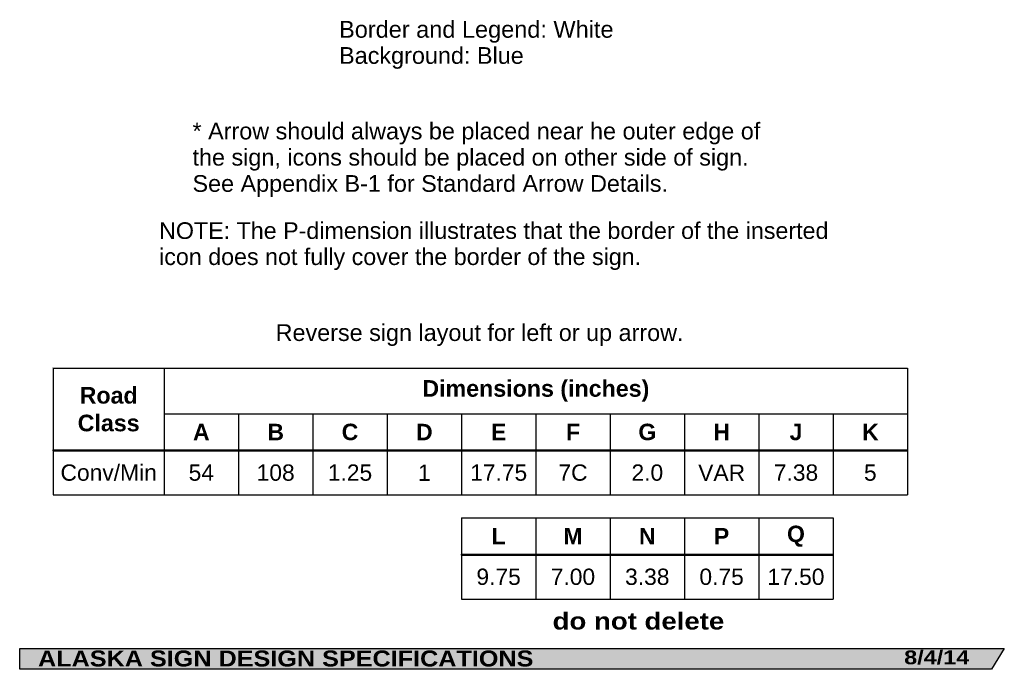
# Model space of a CAD drawing. Header units: feet. Extents: x 15 to 184, y 1 to 247.
import ezdxf
from ezdxf.enums import TextEntityAlignment as Align

# ---------------------------------------------------------------- set-up
doc = ezdxf.new("R2010")
doc.units = ezdxf.units.FT
doc.header["$MEASUREMENT"] = 0
doc.layers.add('Sign', color=7, linetype='Continuous')
doc.styles.add('ARIAL', font='arial.ttf')
doc.styles.add('ARIAL B', font='arialbd.ttf')
doc.styles.add('ARIAL BLACK B', font='ariblk.ttf')
doc.styles.add('ARIAL BLACK BI', font='ariblk.ttf')

# ---------------------------------------------------------------- blocks, each defined once
blk = doc.blocks.new('*T2')
at = {"color": 0, "linetype": 'ByBlock', "lineweight": -2, "transparency": 16777216}
for p, q in [((0, 0), (146.5412523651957, 0)), ((0, 0), (0, -21.77353093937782)), ((19.04125236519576, 0), (19.04125236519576, -14.09369578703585)), ((146.5412523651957, 0), (146.5412523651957, -21.77353093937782)), ((19.04125236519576, -7.81720327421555), (146.5412523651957, -7.81720327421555)), ((31.79125236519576, -7.81720327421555), (31.79125236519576, -14.09369578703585)), ((44.54125236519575, -7.81720327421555), (44.54125236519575, -14.09369578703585)), ((57.29125236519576, -7.81720327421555), (57.29125236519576, -14.09369578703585)), ((70.04125236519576, -7.81720327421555), (70.04125236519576, -14.09369578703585)), ((82.79125236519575, -7.81720327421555), (82.79125236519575, -14.09369578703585)), ((95.54125236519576, -7.81720327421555), (95.54125236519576, -14.09369578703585)), ((108.2912523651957, -7.81720327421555), (108.2912523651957, -14.09369578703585)), ((121.0412523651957, -7.81720327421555), (121.0412523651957, -14.09369578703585)), ((133.7912523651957, -7.81720327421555), (133.7912523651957, -14.09369578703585)), ((0, -14.09369578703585), (146.5412523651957, -14.09369578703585)), ((0, -14.13869578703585), (146.5412523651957, -14.13869578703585)), ((19.04125236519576, -14.13869578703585), (19.04125236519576, -21.77353093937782)), ((31.79125236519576, -14.13869578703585), (31.79125236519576, -21.77353093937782)), ((44.54125236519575, -14.13869578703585), (44.54125236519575, -21.77353093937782)), ((57.29125236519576, -14.13869578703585), (57.29125236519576, -21.77353093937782)), ((70.04125236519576, -14.13869578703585), (70.04125236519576, -21.77353093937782)), ((82.79125236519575, -14.13869578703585), (82.79125236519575, -21.77353093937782)), ((95.54125236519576, -14.13869578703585), (95.54125236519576, -21.77353093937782)), ((108.2912523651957, -14.13869578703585), (108.2912523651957, -21.77353093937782)), ((121.0412523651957, -14.13869578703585), (121.0412523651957, -21.77353093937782)), ((133.7912523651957, -14.13869578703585), (133.7912523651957, -21.77353093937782)), ((0, -21.77353093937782), (146.5412523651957, -21.77353093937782))]:
    blk.add_line(p, q, dxfattribs=at)
at = {"color": 18, "transparency": 16777216, "attachment_point": 5}
for s, insert, char_height, width, style in [('Road Class', (9.520626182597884, -7.058097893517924), 2.85, 18.92125236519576, 'ARIAL B'), ('Dimensions (inches)', (82.79125236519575, -3.908601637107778), 2.85, 127.38, 'ARIAL B'), ('A', (25.41625236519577, -10.9666995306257), 2.825, 12.63, 'ARIAL B'), ('B', (38.16625236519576, -10.9666995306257), 2.825, 12.63, 'ARIAL B'), ('C', (50.91625236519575, -10.9666995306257), 2.825, 12.63, 'ARIAL B'), ('D', (63.66625236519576, -10.9666995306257), 2.825, 12.63, 'ARIAL B'), ('E', (76.41625236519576, -10.9666995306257), 2.825, 12.63, 'ARIAL B'), ('F', (89.16625236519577, -10.9666995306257), 2.825, 12.63, 'ARIAL B'), ('G', (101.9162523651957, -10.9666995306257), 2.825, 12.63, 'ARIAL B'), ('H', (114.6662523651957, -10.9666995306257), 2.825, 12.63, 'ARIAL B'), ('J', (127.4162523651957, -10.9666995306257), 2.825, 12.63, 'ARIAL B'), ('K', (140.1662523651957, -10.9666995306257), 2.825, 12.63, 'ARIAL B'), ('Conv/Min', (9.520626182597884, -17.94486336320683), 2.799999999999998, 18.92125236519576, 'ARIAL'), ('54', (25.41625236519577, -17.94486336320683), 2.799999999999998, 12.63, 'ARIAL'), ('108', (38.16625236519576, -17.94486336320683), 2.799999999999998, 12.63, 'ARIAL'), ('1.25', (50.91625236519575, -17.94486336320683), 2.799999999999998, 12.63, 'ARIAL'), ('1', (63.66625236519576, -17.94486336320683), 2.799999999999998, 12.63, 'ARIAL'), ('17.75', (76.41625236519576, -17.94486336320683), 2.799999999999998, 12.63, 'ARIAL'), ('7C', (89.16625236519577, -17.94486336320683), 2.799999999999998, 12.63, 'ARIAL'), ('2.0', (101.9162523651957, -17.94486336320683), 2.799999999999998, 12.63, 'ARIAL'), ('VAR', (114.6662523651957, -17.94486336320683), 2.799999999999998, 12.63, 'ARIAL'), ('7.38', (127.4162523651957, -17.94486336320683), 2.799999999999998, 12.63, 'ARIAL'), ('5', (140.1662523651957, -17.94486336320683), 2.799999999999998, 12.63, 'ARIAL')]:
    blk.add_mtext(s, dxfattribs=dict(at, insert=insert, char_height=char_height, width=width, style=style))
blk = doc.blocks.new('*T4')
at = {"color": 0, "linetype": 'ByBlock', "lineweight": -2, "transparency": 16777216}
for p, q in [((0, 0), (63.75000000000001, 0)), ((0, 0), (0, -13.95632766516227)), ((12.75, 0), (12.75, -6.276492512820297)), ((25.5, 0), (25.5, -6.276492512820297)), ((38.25000000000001, 0), (38.25000000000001, -6.276492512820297)), ((51.00000000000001, 0), (51.00000000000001, -6.276492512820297)), ((63.75000000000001, 0), (63.75000000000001, -13.95632766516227)), ((0, -6.276492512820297), (63.75000000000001, -6.276492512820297)), ((0, -6.321492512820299), (63.75000000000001, -6.321492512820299)), ((12.75, -6.321492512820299), (12.75, -13.95632766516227)), ((25.5, -6.321492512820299), (25.5, -13.95632766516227)), ((38.25000000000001, -6.321492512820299), (38.25000000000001, -13.95632766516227)), ((51.00000000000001, -6.321492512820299), (51.00000000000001, -13.95632766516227)), ((0, -13.95632766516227), (63.75000000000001, -13.95632766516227))]:
    blk.add_line(p, q, dxfattribs=at)
at = {"color": 18, "transparency": 16777216, "width": 12.63, "attachment_point": 5}
for s, insert, char_height, style in [('L', (6.375, -3.149496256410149), 2.825, 'ARIAL B'), ('M', (19.125, -3.149496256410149), 2.825, 'ARIAL B'), ('N', (31.87500000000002, -3.149496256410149), 2.825, 'ARIAL B'), ('P', (44.62500000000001, -3.149496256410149), 2.825, 'ARIAL B'), ('Q', (57.37500000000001, -3.149496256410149), 2.825, 'ARIAL B'), ('9.75', (6.375, -10.12766008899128), 2.799999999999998, 'ARIAL'), ('7.00', (19.125, -10.12766008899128), 2.799999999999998, 'ARIAL'), ('3.38', (31.87500000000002, -10.12766008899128), 2.799999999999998, 'ARIAL'), ('0.75', (44.62500000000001, -10.12766008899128), 2.799999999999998, 'ARIAL'), ('17.50', (57.37500000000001, -10.12766008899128), 2.799999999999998, 'ARIAL')]:
    blk.add_mtext(s, dxfattribs=dict(at, insert=insert, char_height=char_height, style=style))

msp = doc.modelspace()

# ---------------------------------------------------------------- hatches: boundary and pattern name
at = {"layer": 'Sign', "true_color": 0x000000}
msp.add_hatch(color=18, dxfattribs=at).paths.add_polyline_path([(14.79874674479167, 4.267471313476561), (183.6839090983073, 4.267471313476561), (181.5001271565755, 0.6686299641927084), (14.80433654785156, 0.6686299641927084)], flags=0)

# ---------------------------------------------------------------- linework, layer by layer
for p, q in [((20.47693911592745, 52.42586038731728), (167.0781914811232, 52.36586038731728)), ((20.53693911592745, 38.34000000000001), (167.0781914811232, 38.34000000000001)), ((20.53693911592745, 38.16), (20.53693911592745, 38.34000000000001)), ((20.53693911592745, 38.16), (167.0781914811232, 38.16)), ((90.5684038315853, 20.45386359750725), (154.3184038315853, 20.45386359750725)), ((90.5684038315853, 20.27386359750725), (90.5684038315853, 20.45386359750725)), ((90.5684038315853, 20.27386359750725), (154.3184038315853, 20.27386359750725))]:
    msp.add_line(p, q)
at = {"layer": 'Sign', "color": 250, "lineweight": -3, "true_color": 0x1f1a17}
msp.add_lwpolyline([(14.79874674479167, 4.267471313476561), (183.6839090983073, 4.267471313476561), (181.5001271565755, 0.6686299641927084), (14.80433654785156, 0.6686299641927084)], close=True, dxfattribs=at)

# ---------------------------------------------------------------- block references
for name, p in [('*T2', (20.53693911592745, 52.36586038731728)), ('*T4', (90.56840383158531, 26.66250609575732))]:
    msp.add_blockref(name, p)

# ---------------------------------------------------------------- texts
at = {"attachment_point": 1, "line_spacing_factor": 0.9407993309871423, "style": 'ARIAL'}
for s, width, insert, char_height in [('* Arrow should always be placed near he outer edge of the sign, icons should be placed on other side of sign. See Appendix B-1 for Standard Arrow Details.', 101.5800301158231, (44.44092196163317, 94.50540218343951), 2.869899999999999), ('NOTE: The P-dimension illustrates that the border of the inserted icon does not fully cover the border of the sign.', 117.2810564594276, (38.71063149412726, 77.40407067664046), 2.854699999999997)]:
    msp.add_mtext_dynamic_manual_height_columns(s, width=width, gutter_width=1, heights=[0], dxfattribs=dict(at, insert=insert, char_height=char_height))
at = {"layer": 'Sign', "color": 18, "true_color": 0x000000, "style": 'ARIAL'}
for s, height, p, p2 in [('Border and Legend: White', 2.886749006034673, (69.58023071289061, 109.0854358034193), (116.6602320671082, 109.0854358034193)), ('Background: Blue', 2.872696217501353, (69.58023071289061, 104.6054358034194), (101.2602305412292, 104.6054358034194)), ('Reverse sign layout for left or up arrow.', 2.869491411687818, (58.70023091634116, 57.03199444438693), (128.6602323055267, 57.03199444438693))]:
    msp.add_text(s, height=height, dxfattribs=at).set_placement(p, p2, align=Align.ALIGNED)
at = {"layer": 'Sign', "color": 7, "true_color": 0xffffff}
for s, height, style, p, p2 in [('do not delete', 2.917333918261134, 'ARIAL BLACK B', (106.2065174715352, 7.500274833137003), (135.6465160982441, 7.500274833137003)), ('ALASKA SIGN DESIGN SPECIFICATIONS', 2.740713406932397, 'ARIAL BLACK BI', (17.94128926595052, 1.158786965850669), (102.9146219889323, 1.158786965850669)), ('8/4/14', 2.375877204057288, 'ARIAL BLACK BI', (166.5095214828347, 1.533524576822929), (177.6628549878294, 1.533524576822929))]:
    msp.add_text(s, height=height, dxfattribs=dict(at, style=style)).set_placement(p, p2, align=Align.ALIGNED)

doc.saveas('drawing.dxf')
